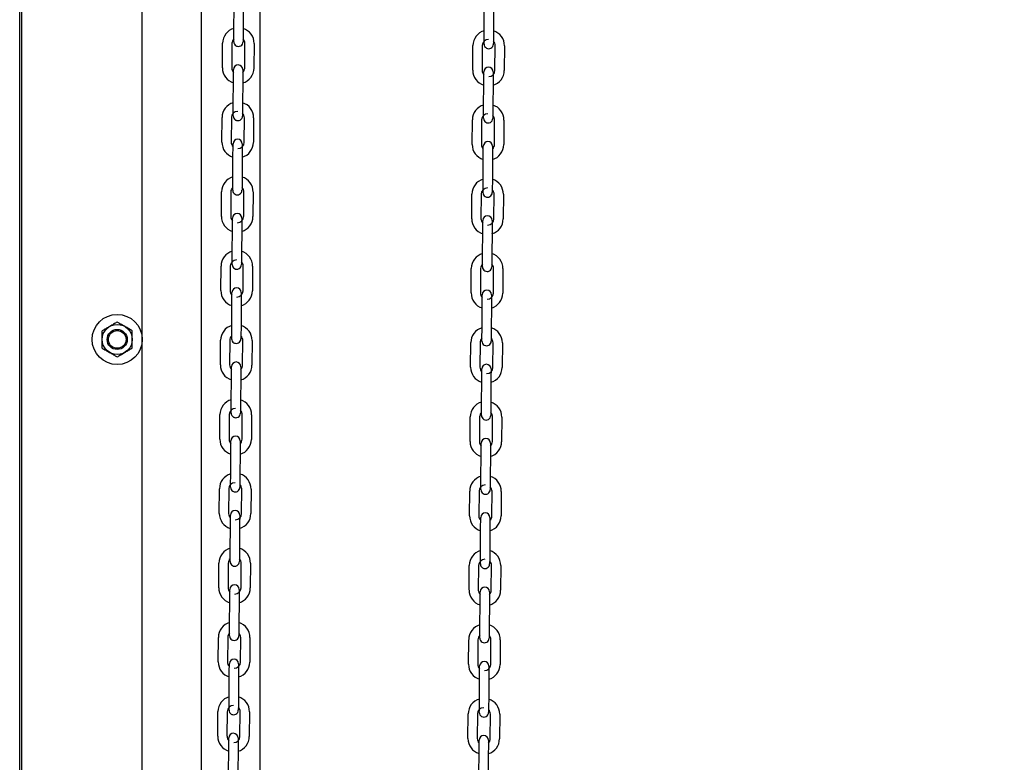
# Model space of a CAD drawing. Header units: inches. Extents: x 170 to 312, y 215 to 248.
# Tile 208 of 256: x 209.906 to 210.742, y 222.886 to 223.516. Entities that reach past the tile are written whole.
import ezdxf

# ---------------------------------------------------------------- set-up
doc = ezdxf.new("R2010")
doc.units = ezdxf.units.IN
doc.header["$LTSCALE"] = 0.25
doc.header["$MEASUREMENT"] = 0
doc.layers.add('ANNOTATIONS', color=1, linetype='Continuous')
doc.layers.add('MOTOR LH', color=7, linetype='Continuous')
doc.styles.add('ARIAL', font='arial.ttf', dxfattribs={"height": 0.09375})
doc.dimstyles.new('STANDARD$0', dxfattribs={"dimtxt": 0.09375, "dimasz": 0.09375, "dimexe": 0.03125, "dimexo": 0.046875, "dimgap": 0.09, "dimtad": 0, "dimtih": 1, "dimtoh": 1, "dimdec": 4, "dimzin": 0, "dimdsep": 46, "dimtxsty": 'ARIAL', "dimcen": 0.09, "dimadec": 0, "dimazin": 0, "dimtfac": 1, "dimtdec": 4, "dimtofl": 0, "dimtmove": 0, "dimatfit": 1, "dimfxl": 1, "dimtolj": 1, "dimtzin": 0, "dimarcsym": 0})

# ---------------------------------------------------------------- blocks, each defined once
blk = doc.blocks.new('*D162')
at = {"layer": 'ANNOTATIONS', "color": 0, "lineweight": -2, "transparency": 16777216}
for p, q in [((209.95299, 224.43674), (211.79896, 224.43674)), ((211.76771, 224.34299), (211.76771, 222.64335)), ((211.76771, 220.50886), (211.76771, 222.20849)), ((211.03718, 220.41511), (211.79896, 220.41511))]:
    blk.add_line(p, q, dxfattribs=at)
at = {"layer": 'ANNOTATIONS', "color": 0, "transparency": 16777216}
for points in [[(211.75208, 224.34299), (211.78333, 224.34299), (211.76771, 224.43674)], [(211.75208, 220.50886), (211.78333, 220.50886), (211.76771, 220.41511)]]:
    blk.add_solid(points, dxfattribs=at)
at = {"layer": 'defpoints', "color": 0, "transparency": 16777216}
for p in [(209.90612, 224.43674), (210.99031, 220.41511), (211.76771, 220.41511)]:
    blk.add_point(p, dxfattribs=at)
at = {"layer": 'ANNOTATIONS', "color": 0, "transparency": 16777216, "insert": (211.76771, 222.42592), "char_height": 0.09375, "attachment_point": 5, "style": 'ARIAL'}
blk.add_mtext('\\A1;OPENING\\PHEIGHT', dxfattribs=at)
blk = doc.blocks.new('*D163')
at = {"layer": 'ANNOTATIONS', "color": 0, "lineweight": -2, "transparency": 16777216}
for p, q in [((209.95299, 225.27272), (212.45395, 225.27272)), ((212.4227, 225.17897), (212.4227, 223.06135)), ((212.4227, 220.50886), (212.4227, 222.62649)), ((211.95753, 220.41511), (212.45395, 220.41511))]:
    blk.add_line(p, q, dxfattribs=at)
at = {"layer": 'ANNOTATIONS', "color": 0, "transparency": 16777216}
for points in [[(212.40707, 225.17897), (212.43832, 225.17897), (212.4227, 225.27272)], [(212.40707, 220.50886), (212.43832, 220.50886), (212.4227, 220.41511)]]:
    blk.add_solid(points, dxfattribs=at)
at = {"layer": 'defpoints', "color": 0, "transparency": 16777216}
for p in [(209.90612, 225.27272), (211.91065, 220.41511), (212.4227, 220.41511)]:
    blk.add_point(p, dxfattribs=at)
at = {"layer": 'ANNOTATIONS', "color": 0, "transparency": 16777216, "insert": (212.4227, 222.84392), "char_height": 0.09375, "attachment_point": 5, "style": 'ARIAL'}
blk.add_mtext('\\A1;TOTAL\\PHEIGHT', dxfattribs=at)

msp = doc.modelspace()

# ---------------------------------------------------------------- linework, layer by layer
at = {"layer": 'MOTOR LH'}
for p, q in [((209.90612, 220.41511), (209.90612, 225.91347)), ((209.90795, 220.41779), (209.90795, 225.22508)), ((210.01014, 220.41779), (210.01014, 225.22508)), ((210.06017, 224.94831), (210.06017, 220.41511)), ((210.1102, 220.41779), (210.1102, 224.60767)), ((210.08783, 223.50695), (210.08797, 223.52782)), ((210.09585, 223.52776), (210.0957, 223.5069)), ((210.30017, 223.50498), (210.30032, 223.52585)), ((210.3082, 223.52579), (210.30805, 223.50493)), ((210.07815, 223.47552), (210.0783, 223.49639)), ((210.08617, 223.49633), (210.08603, 223.47547)), ((210.09705, 223.47539), (210.0972, 223.49626)), ((210.10507, 223.4962), (210.10492, 223.47533)), ((210.2905, 223.47356), (210.29065, 223.49442)), ((210.29852, 223.49437), (210.29838, 223.4735)), ((210.3094, 223.47342), (210.30955, 223.49429)), ((210.31742, 223.49423), (210.31727, 223.47337)), ((210.08738, 223.44395), (210.08753, 223.46482)), ((210.0954, 223.46476), (210.09525, 223.4439)), ((210.29973, 223.44199), (210.29988, 223.46285)), ((210.30775, 223.4628), (210.3076, 223.44193)), ((210.07771, 223.41253), (210.07786, 223.43339)), ((210.08573, 223.43334), (210.08558, 223.41247)), ((210.08731, 223.43471), (210.08731, 223.43473)), ((210.0966, 223.41239), (210.09675, 223.43326)), ((210.10463, 223.4332), (210.10448, 223.41234)), ((210.29006, 223.41056), (210.2902, 223.43142)), ((210.29808, 223.43137), (210.29793, 223.4105)), ((210.30895, 223.41042), (210.3091, 223.43129)), ((210.31698, 223.43123), (210.31683, 223.41037)), ((210.08693, 223.38096), (210.08708, 223.40182)), ((210.09495, 223.40177), (210.09481, 223.3809)), ((210.29928, 223.37899), (210.29943, 223.39985)), ((210.3073, 223.3998), (210.30716, 223.37893)), ((210.07726, 223.34953), (210.07741, 223.37039)), ((210.08528, 223.37034), (210.08513, 223.34947)), ((210.09616, 223.34939), (210.09631, 223.37026)), ((210.10418, 223.3702), (210.10403, 223.34934)), ((210.28961, 223.34756), (210.28976, 223.36843)), ((210.29763, 223.36837), (210.29748, 223.3475)), ((210.29922, 223.36974), (210.29922, 223.36976)), ((210.30851, 223.34743), (210.30866, 223.36829)), ((210.31653, 223.36824), (210.31638, 223.34737)), ((210.08649, 223.31796), (210.08663, 223.33882)), ((210.09451, 223.33877), (210.09436, 223.3179)), ((210.29884, 223.31599), (210.29898, 223.33686)), ((210.30686, 223.3368), (210.30671, 223.31593)), ((210.07681, 223.28653), (210.07696, 223.30739)), ((210.08484, 223.30734), (210.08469, 223.28647)), ((210.09571, 223.28639), (210.09586, 223.30726)), ((210.10373, 223.3072), (210.10359, 223.28634)), ((210.28916, 223.28456), (210.28931, 223.30543)), ((210.29719, 223.30537), (210.29704, 223.28451)), ((210.30806, 223.28443), (210.30821, 223.30529)), ((210.31608, 223.30524), (210.31594, 223.28437)), ((210.08604, 223.25496), (210.08619, 223.27582)), ((210.09406, 223.27577), (210.09391, 223.2549)), ((210.29839, 223.25299), (210.29854, 223.27386)), ((210.30641, 223.2738), (210.30626, 223.25294)), ((210.07637, 223.22353), (210.07652, 223.2444)), ((210.08439, 223.24434), (210.08424, 223.22347)), ((210.09527, 223.2234), (210.09541, 223.24426)), ((210.10329, 223.24421), (210.10314, 223.22334)), ((210.28872, 223.22156), (210.28887, 223.24243)), ((210.29674, 223.24237), (210.29659, 223.22151)), ((210.30762, 223.22143), (210.30776, 223.24229)), ((210.31564, 223.24224), (210.31549, 223.22137)), ((210.08559, 223.19196), (210.08574, 223.21283)), ((210.09362, 223.21277), (210.09347, 223.1919)), ((210.29794, 223.18999), (210.29809, 223.21086)), ((210.30597, 223.2108), (210.30582, 223.18994)), ((210.07592, 223.16053), (210.07607, 223.1814)), ((210.08394, 223.18134), (210.0838, 223.16048)), ((210.09482, 223.1604), (210.09497, 223.18126)), ((210.10284, 223.18121), (210.10269, 223.16034)), ((210.28827, 223.15856), (210.28842, 223.17943)), ((210.29629, 223.17937), (210.29615, 223.15851)), ((210.30717, 223.15843), (210.30732, 223.1793)), ((210.31519, 223.17924), (210.31504, 223.15837)), ((210.08535, 223.15669), (210.08536, 223.15908)), ((210.08515, 223.12896), (210.0853, 223.14983)), ((210.09317, 223.14977), (210.09302, 223.12891)), ((210.2975, 223.12699), (210.29765, 223.14786)), ((210.30552, 223.1478), (210.30537, 223.12694)), ((210.07548, 223.09753), (210.07562, 223.1184)), ((210.0835, 223.11834), (210.08335, 223.09748)), ((210.09437, 223.0974), (210.09452, 223.11827)), ((210.1024, 223.11821), (210.10225, 223.09734)), ((210.28783, 223.09557), (210.28797, 223.11643)), ((210.29585, 223.11638), (210.2957, 223.09551)), ((210.30672, 223.09543), (210.30687, 223.1163)), ((210.31475, 223.11624), (210.3146, 223.09538)), ((210.0847, 223.06596), (210.08485, 223.08683)), ((210.09272, 223.08677), (210.09258, 223.06591)), ((210.29705, 223.064), (210.2972, 223.08486)), ((210.30507, 223.08481), (210.30493, 223.06394)), ((210.07503, 223.03454), (210.07518, 223.0554)), ((210.08305, 223.05535), (210.0829, 223.03448)), ((210.09393, 223.0344), (210.09408, 223.05527)), ((210.10195, 223.05521), (210.1018, 223.03435)), ((210.29699, 223.05475), (210.29699, 223.05477)), ((210.28738, 223.03257), (210.28753, 223.05343)), ((210.2954, 223.05338), (210.29525, 223.03251)), ((210.30628, 223.03243), (210.30643, 223.0533)), ((210.3143, 223.05324), (210.31415, 223.03238)), ((210.08426, 223.00297), (210.0844, 223.02383)), ((210.09228, 223.02377), (210.09213, 223.00291)), ((210.29661, 223.001), (210.29675, 223.02186)), ((210.30463, 223.02181), (210.30448, 223.00094)), ((210.07458, 222.97154), (210.07473, 222.9924)), ((210.08261, 222.99235), (210.08246, 222.97148)), ((210.09348, 222.9714), (210.09363, 222.99227)), ((210.1015, 222.99221), (210.10136, 222.97135)), ((210.28693, 222.96957), (210.28708, 222.99043)), ((210.29496, 222.99038), (210.29481, 222.96951)), ((210.30583, 222.96944), (210.30598, 222.9903)), ((210.31385, 222.99024), (210.3137, 222.96938)), ((210.08381, 222.93997), (210.08396, 222.96083)), ((210.09183, 222.96078), (210.09168, 222.93991)), ((210.29616, 222.938), (210.29631, 222.95886)), ((210.30418, 222.95881), (210.30403, 222.93794)), ((210.07414, 222.90854), (210.07429, 222.9294)), ((210.08216, 222.92935), (210.08201, 222.90848)), ((210.09304, 222.9084), (210.09318, 222.92927)), ((210.10106, 222.92921), (210.10091, 222.90835)), ((210.28649, 222.90657), (210.28664, 222.92744)), ((210.29451, 222.92738), (210.29436, 222.90651)), ((210.30539, 222.90644), (210.30553, 222.9273)), ((210.31341, 222.92725), (210.31326, 222.90638)), ((210.08336, 222.87697), (210.08351, 222.89783)), ((210.09139, 222.89778), (210.09124, 222.87691)), ((210.29571, 222.875), (210.29586, 222.89587)), ((210.30374, 222.89581), (210.30359, 222.87494))]:
    msp.add_line(p, q, dxfattribs=at)
at = {"layer": 'MOTOR LH', "flags": 128}
for points in [[(210.08777, 223.49926), (210.08778, 223.50041), (210.08779, 223.50181), (210.0878, 223.50341), (210.08781, 223.50515), (210.08783, 223.50695)], [(210.0957, 223.5069), (210.09569, 223.50509), (210.09567, 223.50336), (210.09566, 223.50176), (210.09565, 223.50035), (210.09564, 223.4992)], [(210.08776, 223.4977), (210.08776, 223.49788), (210.08776, 223.49841), (210.08777, 223.49926), (210.08778, 223.5001)], [(210.09565, 223.50004), (210.09564, 223.4992), (210.09564, 223.49835), (210.09563, 223.49782), (210.09563, 223.49768)], [(210.09563, 223.49782), (210.09563, 223.49765)], [(210.30011, 223.49573), (210.30011, 223.49591), (210.30011, 223.49644), (210.30012, 223.49729), (210.30013, 223.49844), (210.30014, 223.49984), (210.30015, 223.50144), (210.30016, 223.50318), (210.30017, 223.50498)], [(210.308, 223.49808), (210.30799, 223.49724), (210.30799, 223.49638), (210.30798, 223.49586), (210.30798, 223.49571)], [(210.30805, 223.50493), (210.30804, 223.50312), (210.30802, 223.50139), (210.30801, 223.49979), (210.308, 223.49839), (210.30799, 223.49724)], [(210.08966, 223.49431), (210.09016, 223.49405), (210.09167, 223.49374)], [(210.30798, 223.49586), (210.30798, 223.49568)], [(210.08753, 223.46482), (210.08754, 223.46662), (210.08755, 223.46836), (210.08756, 223.46996), (210.08757, 223.47136), (210.08758, 223.47251)], [(210.08758, 223.47168), (210.08758, 223.47251), (210.08759, 223.47337), (210.08759, 223.47389), (210.08759, 223.47407)], [(210.09546, 223.47246), (210.09545, 223.47131), (210.09544, 223.4699), (210.09543, 223.4683), (210.09541, 223.46657), (210.0954, 223.46476)], [(210.09547, 223.47402), (210.09547, 223.47384), (210.09546, 223.47331), (210.09546, 223.47246), (210.09545, 223.47163)], [(210.29988, 223.46285), (210.29989, 223.46466), (210.2999, 223.46639), (210.29991, 223.46799), (210.29992, 223.46939), (210.29993, 223.47054)], [(210.29993, 223.46971), (210.29993, 223.47054), (210.29994, 223.4714), (210.29994, 223.47193), (210.29994, 223.4721)], [(210.30782, 223.47205), (210.30781, 223.47187), (210.30781, 223.47134), (210.30781, 223.47049), (210.3078, 223.46934), (210.30779, 223.46794), (210.30778, 223.46634), (210.30776, 223.4646), (210.30775, 223.4628)], [(210.08731, 223.4347), (210.08731, 223.43488), (210.08732, 223.43541), (210.08732, 223.43626), (210.08733, 223.43741), (210.08734, 223.43881), (210.08735, 223.44041), (210.08737, 223.44215), (210.08738, 223.44395)], [(210.09525, 223.4439), (210.09524, 223.44209), (210.09523, 223.44036), (210.09522, 223.43876), (210.09521, 223.43736), (210.0952, 223.43621)], [(210.29966, 223.43273), (210.29966, 223.43291), (210.29967, 223.43344), (210.29967, 223.43429), (210.29968, 223.43544), (210.29969, 223.43685), (210.2997, 223.43845), (210.29972, 223.44018), (210.29973, 223.44199)], [(210.3076, 223.44193), (210.30759, 223.44013), (210.30758, 223.43839), (210.30757, 223.43679), (210.30756, 223.43539), (210.30755, 223.43424)], [(210.08921, 223.43131), (210.08972, 223.43105), (210.09122, 223.43074)], [(210.0952, 223.43704), (210.0952, 223.43621), (210.09519, 223.43535), (210.09519, 223.43482), (210.09519, 223.43468)], [(210.09519, 223.43482), (210.09519, 223.43465)], [(210.30755, 223.43508), (210.30755, 223.43424), (210.30754, 223.43338), (210.30754, 223.43286), (210.30754, 223.43268)], [(210.08708, 223.40182), (210.08709, 223.40363), (210.08711, 223.40536), (210.08712, 223.40696), (210.08713, 223.40836), (210.08714, 223.40951)], [(210.08713, 223.40868), (210.08714, 223.40951), (210.08714, 223.41037), (210.08715, 223.4109), (210.08715, 223.41107)], [(210.08715, 223.4109), (210.08715, 223.41107)], [(210.09502, 223.41102), (210.09502, 223.41084), (210.09502, 223.41031), (210.09501, 223.40946), (210.095, 223.40831), (210.09499, 223.40691), (210.09498, 223.40531), (210.09497, 223.40357), (210.09495, 223.40177)], [(210.29943, 223.39985), (210.29944, 223.40166), (210.29946, 223.40339), (210.29947, 223.40499), (210.29948, 223.4064), (210.29949, 223.40755)], [(210.29948, 223.40671), (210.29949, 223.40755), (210.29949, 223.4084), (210.29949, 223.40893), (210.2995, 223.40911)], [(210.30736, 223.40749), (210.30735, 223.40634), (210.30734, 223.40494), (210.30733, 223.40334), (210.30732, 223.4016), (210.3073, 223.3998)], [(210.30737, 223.40905), (210.30737, 223.40887), (210.30737, 223.40835), (210.30736, 223.40749), (210.30735, 223.40666)], [(210.08688, 223.37326), (210.08689, 223.37441), (210.0869, 223.37582), (210.08691, 223.37742), (210.08692, 223.37915), (210.08693, 223.38096)], [(210.09481, 223.3809), (210.09479, 223.3791), (210.09478, 223.37736), (210.09477, 223.37576), (210.09476, 223.37436), (210.09475, 223.37321)], [(210.08687, 223.3717), (210.08687, 223.37188), (210.08687, 223.37241), (210.08688, 223.37326), (210.08688, 223.3741)], [(210.09476, 223.37405), (210.09475, 223.37321), (210.09475, 223.37235), (210.09474, 223.37183), (210.09474, 223.37165)], [(210.29922, 223.36974), (210.29922, 223.36991), (210.29922, 223.37044), (210.29923, 223.3713), (210.29924, 223.37245), (210.29925, 223.37385), (210.29926, 223.37545), (210.29927, 223.37718), (210.29928, 223.37899)], [(210.30711, 223.37208), (210.3071, 223.37124), (210.3071, 223.37038), (210.30709, 223.36986), (210.30709, 223.36971)], [(210.30716, 223.37893), (210.30714, 223.37713), (210.30713, 223.37539), (210.30712, 223.37379), (210.30711, 223.37239), (210.3071, 223.37124)], [(210.08877, 223.36831), (210.08927, 223.36805), (210.09078, 223.36774)], [(210.30709, 223.36986), (210.30709, 223.36968)], [(210.08668, 223.34568), (210.08669, 223.34652), (210.0867, 223.34737), (210.0867, 223.3479), (210.0867, 223.34807)], [(210.0867, 223.3479), (210.0867, 223.34807)], [(210.09457, 223.34802), (210.09457, 223.34784), (210.09457, 223.34731), (210.09456, 223.34646), (210.09456, 223.34531), (210.09455, 223.34391), (210.09453, 223.34231), (210.09452, 223.34057), (210.09451, 223.33877)], [(210.08663, 223.33882), (210.08665, 223.34063), (210.08666, 223.34236), (210.08667, 223.34396), (210.08668, 223.34537), (210.08669, 223.34652)], [(210.29898, 223.33686), (210.299, 223.33866), (210.29901, 223.3404), (210.29902, 223.342), (210.29903, 223.3434), (210.29904, 223.34455)], [(210.29903, 223.34372), (210.29904, 223.34455), (210.29905, 223.3454), (210.29905, 223.34593), (210.29905, 223.34611)], [(210.30692, 223.34605), (210.30692, 223.34587), (210.30692, 223.34535), (210.30691, 223.34449), (210.3069, 223.34334), (210.30689, 223.34194), (210.30688, 223.34034), (210.30687, 223.3386), (210.30686, 223.3368)], [(210.08642, 223.30871), (210.08642, 223.30888), (210.08643, 223.30941), (210.08643, 223.31026), (210.08644, 223.31142), (210.08645, 223.31282), (210.08646, 223.31442), (210.08647, 223.31615), (210.08649, 223.31796)], [(210.09436, 223.3179), (210.09435, 223.3161), (210.09434, 223.31436), (210.09432, 223.31276), (210.09431, 223.31136), (210.09431, 223.31021)], [(210.29878, 223.3083), (210.29879, 223.30945), (210.2988, 223.31085), (210.29881, 223.31245), (210.29882, 223.31418), (210.29884, 223.31599)], [(210.30671, 223.31593), (210.3067, 223.31413), (210.30669, 223.31239), (210.30667, 223.31079), (210.30666, 223.30939), (210.30666, 223.30824)], [(210.08832, 223.30531), (210.08883, 223.30505), (210.09033, 223.30474)], [(210.09431, 223.31105), (210.09431, 223.31021), (210.0943, 223.30935), (210.0943, 223.30883), (210.0943, 223.30865)], [(210.29877, 223.30674), (210.29877, 223.30692), (210.29878, 223.30744), (210.29878, 223.3083), (210.29879, 223.30914)], [(210.30666, 223.30908), (210.30666, 223.30824), (210.30665, 223.30739), (210.30665, 223.30686), (210.30664, 223.30672)], [(210.30665, 223.30686), (210.30664, 223.30668)], [(210.08619, 223.27582), (210.0862, 223.27763), (210.08621, 223.27936), (210.08623, 223.28096), (210.08624, 223.28237), (210.08624, 223.28352)], [(210.08624, 223.28268), (210.08624, 223.28352), (210.08625, 223.28437), (210.08625, 223.2849), (210.08625, 223.28508)], [(210.09413, 223.28502), (210.09413, 223.28484), (210.09412, 223.28432), (210.09412, 223.28346), (210.09411, 223.28231), (210.0941, 223.28091), (210.09409, 223.27931), (210.09408, 223.27757), (210.09406, 223.27577)], [(210.29854, 223.27386), (210.29855, 223.27566), (210.29856, 223.2774), (210.29857, 223.279), (210.29858, 223.2804), (210.29859, 223.28155)], [(210.29859, 223.28072), (210.29859, 223.28155), (210.2986, 223.2824), (210.2986, 223.28293), (210.2986, 223.2831)], [(210.2986, 223.28293), (210.2986, 223.28311)], [(210.30648, 223.28305), (210.30648, 223.28287), (210.30647, 223.28235), (210.30647, 223.28149), (210.30646, 223.28034), (210.30645, 223.27894), (210.30644, 223.27734), (210.30643, 223.27561), (210.30641, 223.2738)], [(210.08598, 223.24571), (210.08598, 223.24588), (210.08598, 223.24641), (210.08599, 223.24727), (210.08599, 223.24842), (210.086, 223.24982), (210.08602, 223.25142), (210.08603, 223.25315), (210.08604, 223.25496)], [(210.09387, 223.24805), (210.09386, 223.24721), (210.09385, 223.24636), (210.09385, 223.24583), (210.09385, 223.24565)], [(210.09391, 223.2549), (210.0939, 223.2531), (210.09389, 223.25136), (210.09388, 223.24976), (210.09387, 223.24836), (210.09386, 223.24721)], [(210.29834, 223.2453), (210.29834, 223.24645), (210.29835, 223.24785), (210.29837, 223.24945), (210.29838, 223.25119), (210.29839, 223.25299)], [(210.30626, 223.25294), (210.30625, 223.25113), (210.30624, 223.24939), (210.30623, 223.2478), (210.30622, 223.24639), (210.30621, 223.24524)], [(210.08787, 223.24231), (210.08838, 223.24205), (210.08988, 223.24174)], [(210.29832, 223.24375), (210.29833, 223.24392), (210.29833, 223.24444), (210.29834, 223.2453), (210.29834, 223.24614)], [(210.29832, 223.24374), (210.29833, 223.24392)], [(210.30622, 223.24608), (210.30621, 223.24524), (210.3062, 223.24439), (210.3062, 223.24386), (210.3062, 223.24372)], [(210.3062, 223.24386), (210.3062, 223.24368)], [(210.08579, 223.21969), (210.0858, 223.22052), (210.0858, 223.22137), (210.08581, 223.2219), (210.08581, 223.22207)], [(210.08581, 223.2219), (210.08581, 223.22208)], [(210.09368, 223.22202), (210.09368, 223.22184), (210.09368, 223.22132), (210.09367, 223.22046), (210.09367, 223.21963)], [(210.08574, 223.21283), (210.08576, 223.21463), (210.08577, 223.21637), (210.08578, 223.21797), (210.08579, 223.21937), (210.0858, 223.22052)], [(210.09367, 223.22046), (210.09366, 223.21931), (210.09365, 223.21791), (210.09364, 223.21631), (210.09363, 223.21458), (210.09362, 223.21277)], [(210.29809, 223.21086), (210.29811, 223.21266), (210.29812, 223.2144), (210.29813, 223.216), (210.29814, 223.2174), (210.29815, 223.21855)], [(210.29814, 223.21772), (210.29815, 223.21855), (210.29815, 223.21941), (210.29816, 223.21993), (210.29816, 223.22011)], [(210.30603, 223.22005), (210.30603, 223.21988), (210.30603, 223.21935), (210.30602, 223.21849), (210.30601, 223.21734), (210.306, 223.21594), (210.30599, 223.21434), (210.30598, 223.21261), (210.30597, 223.2108)], [(210.08553, 223.18271), (210.08553, 223.18289), (210.08553, 223.18341), (210.08554, 223.18427), (210.08555, 223.18542), (210.08556, 223.18682), (210.08557, 223.18842), (210.08558, 223.19016), (210.08559, 223.19196)], [(210.09347, 223.1919), (210.09346, 223.1901), (210.09344, 223.18836), (210.09343, 223.18676), (210.09342, 223.18536), (210.09341, 223.18421)], [(210.29789, 223.1823), (210.2979, 223.18345), (210.29791, 223.18485), (210.29792, 223.18645), (210.29793, 223.18819), (210.29794, 223.18999)], [(210.30582, 223.18994), (210.30581, 223.18813), (210.30579, 223.1864), (210.30578, 223.1848), (210.30577, 223.18339), (210.30576, 223.18224)], [(210.09342, 223.18505), (210.09341, 223.18421), (210.09341, 223.18336), (210.0934, 223.18283), (210.0934, 223.18265)], [(210.29788, 223.18075), (210.29788, 223.18092), (210.29788, 223.18145), (210.29789, 223.1823), (210.2979, 223.18314)], [(210.29788, 223.18074), (210.29788, 223.18092)], [(210.30577, 223.18308), (210.30576, 223.18224), (210.30576, 223.18139), (210.30575, 223.18086), (210.30575, 223.18072)], [(210.30575, 223.18086), (210.30575, 223.18068)], [(210.08743, 223.17931), (210.08793, 223.17905), (210.08944, 223.17874)], [(210.0853, 223.14983), (210.08531, 223.15163), (210.08532, 223.15337), (210.08533, 223.15497), (210.08534, 223.15637), (210.08535, 223.15752), (210.08536, 223.15838), (210.08536, 223.1589), (210.08536, 223.15908)], [(210.09323, 223.15746), (210.09322, 223.15631), (210.09321, 223.15491), (210.0932, 223.15331), (210.09318, 223.15158), (210.09317, 223.14977)], [(210.09324, 223.15902), (210.09323, 223.15885), (210.09323, 223.15832), (210.09323, 223.15746), (210.09322, 223.15663)], [(210.29765, 223.14786), (210.29766, 223.14966), (210.29767, 223.1514), (210.29768, 223.153), (210.29769, 223.1544), (210.2977, 223.15555)], [(210.29769, 223.15472), (210.2977, 223.15555), (210.29771, 223.15641), (210.29771, 223.15693), (210.29771, 223.1571)], [(210.29771, 223.15693), (210.29771, 223.15711)], [(210.30557, 223.1555), (210.30557, 223.15435), (210.30556, 223.15294), (210.30555, 223.15134), (210.30553, 223.14961), (210.30552, 223.1478)], [(210.30559, 223.15706), (210.30558, 223.15688), (210.30558, 223.15635), (210.30557, 223.1555), (210.30557, 223.15467)], [(210.08508, 223.11971), (210.08508, 223.11989), (210.08509, 223.12041), (210.08509, 223.12127), (210.0851, 223.12242), (210.08511, 223.12382), (210.08512, 223.12542), (210.08514, 223.12716), (210.08515, 223.12896)], [(210.09297, 223.12205), (210.09297, 223.12121), (210.09296, 223.12036), (210.09296, 223.11983), (210.09296, 223.11969)], [(210.09302, 223.12891), (210.09301, 223.1271), (210.093, 223.12537), (210.09299, 223.12377), (210.09298, 223.12236), (210.09297, 223.12121)], [(210.29743, 223.11774), (210.29743, 223.11792), (210.29744, 223.11845), (210.29744, 223.1193), (210.29745, 223.12045), (210.29746, 223.12185), (210.29747, 223.12345), (210.29749, 223.12519), (210.2975, 223.12699)], [(210.30537, 223.12694), (210.30536, 223.12513), (210.30535, 223.1234), (210.30534, 223.1218), (210.30533, 223.1204), (210.30532, 223.11925)], [(210.08698, 223.11631), (210.08749, 223.11606), (210.08899, 223.11575)], [(210.09296, 223.11983), (210.09296, 223.11965)], [(210.30532, 223.12008), (210.30532, 223.11925), (210.30531, 223.11839), (210.30531, 223.11786), (210.30531, 223.11769)], [(210.08485, 223.08683), (210.08486, 223.08863), (210.08488, 223.09037), (210.08489, 223.09197), (210.0849, 223.09337), (210.08491, 223.09452)], [(210.0849, 223.09369), (210.08491, 223.09452), (210.08491, 223.09538), (210.08492, 223.0959), (210.08492, 223.09607)], [(210.08492, 223.0959), (210.08492, 223.09608)], [(210.09279, 223.09603), (210.09279, 223.09585), (210.09279, 223.09532), (210.09278, 223.09447), (210.09277, 223.09332), (210.09276, 223.09191), (210.09275, 223.09031), (210.09274, 223.08858), (210.09272, 223.08677)], [(210.2972, 223.08486), (210.29721, 223.08667), (210.29723, 223.0884), (210.29724, 223.09), (210.29725, 223.0914), (210.29725, 223.09255)], [(210.29725, 223.09172), (210.29725, 223.09255), (210.29726, 223.09341), (210.29726, 223.09394), (210.29727, 223.09411)], [(210.30513, 223.0925), (210.30512, 223.09135), (210.30511, 223.08995), (210.3051, 223.08835), (210.30509, 223.08661), (210.30507, 223.08481)], [(210.30514, 223.09406), (210.30514, 223.09388), (210.30513, 223.09335), (210.30513, 223.0925), (210.30512, 223.09167)], [(210.08465, 223.05827), (210.08466, 223.05942), (210.08467, 223.06082), (210.08468, 223.06242), (210.08469, 223.06416), (210.0847, 223.06596)], [(210.09258, 223.06591), (210.09256, 223.0641), (210.09255, 223.06237), (210.09254, 223.06077), (210.09253, 223.05937), (210.09252, 223.05822)], [(210.29699, 223.05474), (210.29699, 223.05492), (210.29699, 223.05545), (210.297, 223.0563), (210.29701, 223.05745), (210.29702, 223.05886), (210.29703, 223.06046), (210.29704, 223.06219), (210.29705, 223.064)], [(210.30493, 223.06394), (210.30491, 223.06214), (210.3049, 223.0604), (210.30489, 223.0588), (210.30488, 223.0574), (210.30487, 223.05625)], [(210.08464, 223.05671), (210.08464, 223.05689), (210.08464, 223.05742), (210.08465, 223.05827), (210.08465, 223.05911)], [(210.09253, 223.05905), (210.09252, 223.05822), (210.09252, 223.05736), (210.09251, 223.05683), (210.09251, 223.05669)], [(210.09251, 223.05683), (210.09251, 223.05666)], [(210.30488, 223.05709), (210.30487, 223.05625), (210.30487, 223.05539), (210.30486, 223.05487), (210.30486, 223.05469)], [(210.08653, 223.05332), (210.08704, 223.05306), (210.08855, 223.05275)], [(210.0844, 223.02383), (210.08442, 223.02564), (210.08443, 223.02737), (210.08444, 223.02897), (210.08445, 223.03037), (210.08446, 223.03152)], [(210.08445, 223.03069), (210.08446, 223.03152), (210.08447, 223.03238), (210.08447, 223.0329), (210.08447, 223.03308)], [(210.09234, 223.03303), (210.09234, 223.03285), (210.09234, 223.03232), (210.09233, 223.03147), (210.09232, 223.03032), (210.09231, 223.02892), (210.0923, 223.02732), (210.09229, 223.02558), (210.09228, 223.02377)], [(210.29675, 223.02186), (210.29677, 223.02367), (210.29678, 223.0254), (210.29679, 223.027), (210.2968, 223.0284), (210.29681, 223.02956)], [(210.2968, 223.02872), (210.29681, 223.02956), (210.29681, 223.03041), (210.29682, 223.03094), (210.29682, 223.03111)], [(210.29682, 223.03094), (210.29682, 223.03111)], [(210.30469, 223.03106), (210.30469, 223.03088), (210.30469, 223.03035), (210.30468, 223.0295), (210.30468, 223.02867)], [(210.30468, 223.0295), (210.30467, 223.02835), (210.30466, 223.02695), (210.30465, 223.02535), (210.30464, 223.02361), (210.30463, 223.02181)], [(210.08419, 222.99371), (210.08419, 222.99389), (210.0842, 222.99442), (210.0842, 222.99527), (210.08421, 222.99611)], [(210.0842, 222.99527), (210.08421, 222.99642), (210.08422, 222.99783), (210.08423, 222.99942), (210.08424, 223.00116), (210.08426, 223.00297)], [(210.09213, 223.00291), (210.09212, 223.0011), (210.09211, 222.99937), (210.09209, 222.99777), (210.09208, 222.99637), (210.09208, 222.99522)], [(210.29655, 222.9933), (210.29656, 222.99446), (210.29657, 222.99586), (210.29658, 222.99746), (210.29659, 222.99919), (210.29661, 223.001)], [(210.30448, 223.00094), (210.30447, 222.99914), (210.30445, 222.9974), (210.30444, 222.9958), (210.30443, 222.9944), (210.30443, 222.99325)], [(210.08609, 222.99032), (210.0866, 222.99006), (210.0881, 222.98975)], [(210.09208, 222.99606), (210.09208, 222.99522), (210.09207, 222.99436), (210.09207, 222.99384), (210.09206, 222.99369)], [(210.09207, 222.99384), (210.09206, 222.99366)], [(210.29654, 222.99175), (210.29654, 222.99192), (210.29655, 222.99245), (210.29655, 222.9933), (210.29656, 222.99414)], [(210.30443, 222.99409), (210.30443, 222.99325), (210.30442, 222.99239), (210.30442, 222.99187), (210.30441, 222.99169)], [(210.08396, 222.96083), (210.08397, 222.96264), (210.08398, 222.96437), (210.08399, 222.96597), (210.084, 222.96737), (210.08401, 222.96853)], [(210.08401, 222.96769), (210.08401, 222.96853), (210.08402, 222.96938), (210.08402, 222.96991), (210.08402, 222.97008)], [(210.08402, 222.96991), (210.08402, 222.97008)], [(210.0919, 222.97003), (210.0919, 222.96985), (210.09189, 222.96932), (210.09189, 222.96847), (210.09188, 222.96732), (210.09187, 222.96592), (210.09186, 222.96432), (210.09185, 222.96258), (210.09183, 222.96078)], [(210.29631, 222.95886), (210.29632, 222.96067), (210.29633, 222.96241), (210.29634, 222.964), (210.29635, 222.96541), (210.29636, 222.96656)], [(210.29636, 222.96573), (210.29636, 222.96656), (210.29637, 222.96741), (210.29637, 222.96794), (210.29637, 222.96812)], [(210.30425, 222.96806), (210.30425, 222.96788), (210.30424, 222.96736), (210.30424, 222.9665), (210.30423, 222.96535), (210.30422, 222.96395), (210.30421, 222.96235), (210.30419, 222.96061), (210.30418, 222.95881)], [(210.08374, 222.93072), (210.08375, 222.93089), (210.08375, 222.93142), (210.08376, 222.93227), (210.08376, 222.93342), (210.08377, 222.93483), (210.08379, 222.93643), (210.0838, 222.93816), (210.08381, 222.93997)], [(210.09168, 222.93991), (210.09167, 222.93811), (210.09166, 222.93637), (210.09165, 222.93477), (210.09164, 222.93337), (210.09163, 222.93222)], [(210.29609, 222.92875), (210.2961, 222.92893), (210.2961, 222.92945), (210.29611, 222.93031), (210.29611, 222.93146), (210.29612, 222.93286), (210.29613, 222.93446), (210.29615, 222.93619), (210.29616, 222.938)], [(210.30403, 222.93794), (210.30402, 222.93614), (210.30401, 222.9344), (210.304, 222.9328), (210.30399, 222.9314), (210.30398, 222.93025)], [(210.09164, 222.93306), (210.09163, 222.93222), (210.09162, 222.93136), (210.09162, 222.93084), (210.09162, 222.93069)], [(210.09162, 222.93084), (210.09162, 222.93066)], [(210.30399, 222.93109), (210.30398, 222.93025), (210.30397, 222.9294), (210.30397, 222.92887), (210.30397, 222.92869)], [(210.08564, 222.92732), (210.08615, 222.92706), (210.08765, 222.92675)], [(210.08351, 222.89783), (210.08353, 222.89964), (210.08354, 222.90137), (210.08355, 222.90297), (210.08356, 222.90438), (210.08357, 222.90553)], [(210.08356, 222.90469), (210.08357, 222.90553), (210.08357, 222.90638), (210.08358, 222.90691), (210.08358, 222.90709)], [(210.09145, 222.90703), (210.09145, 222.90685), (210.09145, 222.90633), (210.09144, 222.90547), (210.09143, 222.90432), (210.09142, 222.90292), (210.09141, 222.90132), (210.0914, 222.89958), (210.09139, 222.89778)], [(210.29591, 222.90273), (210.29592, 222.90356), (210.29592, 222.90441), (210.29593, 222.90494), (210.29593, 222.90511)], [(210.29593, 222.90494), (210.29593, 222.90512)], [(210.3038, 222.90506), (210.3038, 222.90488), (210.3038, 222.90436), (210.30379, 222.9035), (210.30378, 222.90267)], [(210.29586, 222.89587), (210.29587, 222.89767), (210.29589, 222.89941), (210.2959, 222.90101), (210.29591, 222.90241), (210.29592, 222.90356)], [(210.30379, 222.9035), (210.30378, 222.90235), (210.30377, 222.90095), (210.30376, 222.89935), (210.30375, 222.89762), (210.30374, 222.89581)]]:
    msp.add_lwpolyline(points, dxfattribs=at)
at = {"layer": 'MOTOR LH'}
for radius in [0.02129, 0.01277, 0.00852, 0.0075]:
    msp.add_circle((209.98885, 223.2451), radius, dxfattribs=at)
for centre, radius, start, end in [((210.09149, 223.4963), 0.01319, 106.06756, 179.59345), ((210.09188, 223.49629), 0.01319, 359.59345, 73.11934), ((210.30384, 223.49433), 0.01319, 106.06756, 179.59345), ((210.30423, 223.49433), 0.01319, 359.59345, 73.11934), ((210.09149, 223.4963), 0.00531, 134.31755, 179.59345), ((210.0917, 223.49767), 0.00394, 179.59345, 359.59347), ((210.09188, 223.49629), 0.00531, 359.59345, 44.86751), ((210.30384, 223.49433), 0.00531, 89.59345, 179.59345), ((210.30423, 223.49433), 0.00531, 359.59345, 44.86752), ((210.30405, 223.49571), 0.00394, 179.59345, 359.59347), ((210.09134, 223.47543), 0.01319, 179.59345, 253.12364), ((210.09134, 223.47543), 0.00531, 179.59345, 224.88355), ((210.09153, 223.47404), 0.00394, 359.59345, 179.59343), ((210.09174, 223.47543), 0.01319, 286.07186, 359.59345), ((210.09174, 223.47543), 0.00531, 314.33302, 359.59345), ((210.30369, 223.47346), 0.01319, 179.59345, 253.12364), ((210.30369, 223.47346), 0.00531, 179.59345, 224.88322), ((210.30388, 223.47208), 0.00394, 359.59345, 179.59343), ((210.30408, 223.47346), 0.00531, 269.59345, 359.59345), ((210.30408, 223.47346), 0.01319, 286.07186, 359.59345), ((210.09104, 223.4333), 0.01319, 106.06756, 179.59345), ((210.09144, 223.4333), 0.01319, 359.59345, 73.11934), ((210.30339, 223.43133), 0.01319, 106.06756, 179.59345), ((210.30379, 223.43133), 0.01319, 359.59345, 73.11934), ((210.09104, 223.4333), 0.00531, 89.59345, 179.59345), ((210.09125, 223.43467), 0.00394, 179.59345, 359.59347), ((210.09144, 223.4333), 0.00531, 359.59345, 44.86854), ((210.30339, 223.43133), 0.00531, 89.59345, 179.59345), ((210.3036, 223.43271), 0.00394, 179.59345, 359.59347), ((210.30379, 223.43133), 0.00531, 359.59345, 44.86854), ((210.09108, 223.41105), 0.00394, 359.59345, 179.59343), ((210.0909, 223.41243), 0.01319, 179.59345, 253.12364), ((210.0909, 223.41243), 0.00531, 179.59345, 224.88293), ((210.09129, 223.41243), 0.00531, 269.59345, 359.59345), ((210.09129, 223.41243), 0.01319, 286.07186, 359.59345), ((210.30325, 223.41046), 0.01319, 179.59345, 253.12364), ((210.30325, 223.41046), 0.00531, 179.59345, 224.88293), ((210.30343, 223.40908), 0.00394, 359.59345, 179.59343), ((210.30364, 223.41046), 0.01319, 286.07186, 359.59345), ((210.30364, 223.41046), 0.00531, 314.33339, 359.59345), ((210.0906, 223.3703), 0.01319, 106.06756, 179.59345), ((210.09099, 223.3703), 0.01319, 359.59345, 73.11934), ((210.30295, 223.36833), 0.01319, 106.06756, 179.59345), ((210.30334, 223.36833), 0.01319, 359.59345, 73.11934), ((210.0906, 223.3703), 0.00531, 134.31779, 179.59345), ((210.09099, 223.3703), 0.00531, 359.59345, 44.86783), ((210.30295, 223.36833), 0.00531, 89.59345, 179.59345), ((210.30334, 223.36833), 0.00531, 359.59345, 44.86821), ((210.0908, 223.37168), 0.00394, 179.59345, 359.59347), ((210.30315, 223.36971), 0.00394, 179.59345, 359.59347), ((210.09045, 223.34943), 0.01319, 179.59345, 253.12364), ((210.09045, 223.34943), 0.00531, 179.59345, 224.88293), ((210.09064, 223.34805), 0.00394, 359.59345, 179.59343), ((210.09084, 223.34943), 0.00531, 269.59345, 359.59345), ((210.09084, 223.34943), 0.01319, 286.07186, 359.59345), ((210.3028, 223.34747), 0.01319, 179.59345, 253.12364), ((210.3028, 223.34747), 0.00531, 179.59345, 224.88293), ((210.30299, 223.34608), 0.00394, 359.59345, 179.59343), ((210.30319, 223.34746), 0.00531, 269.59345, 359.59345), ((210.30319, 223.34746), 0.01319, 286.07186, 359.59345), ((210.09015, 223.3073), 0.01319, 106.06756, 179.59345), ((210.09055, 223.3073), 0.01319, 359.59345, 73.11934), ((210.3025, 223.30533), 0.01319, 106.06756, 179.59345), ((210.30289, 223.30533), 0.01319, 359.59345, 73.11934), ((210.09015, 223.3073), 0.00531, 89.59345, 179.59345), ((210.09036, 223.30868), 0.00394, 179.59345, 359.59347), ((210.09055, 223.3073), 0.00531, 359.59345, 44.86825), ((210.3025, 223.30533), 0.00531, 134.31754, 179.59345), ((210.30271, 223.30671), 0.00394, 179.59345, 359.59347), ((210.30289, 223.30533), 0.00531, 359.59345, 44.86854), ((210.09019, 223.28505), 0.00394, 359.59345, 179.59343), ((210.09, 223.28644), 0.01319, 179.59345, 253.12364), ((210.09, 223.28644), 0.00531, 179.59345, 224.88293), ((210.0904, 223.28643), 0.00531, 269.59345, 359.59345), ((210.0904, 223.28643), 0.01319, 286.07186, 359.59345), ((210.30235, 223.28447), 0.01319, 179.59345, 253.12364), ((210.30235, 223.28447), 0.00531, 179.59345, 224.88293), ((210.30254, 223.28308), 0.00394, 359.59345, 179.59343), ((210.30275, 223.28446), 0.00531, 269.59345, 359.59345), ((210.30275, 223.28446), 0.01319, 286.07186, 359.59345), ((210.08971, 223.2443), 0.01319, 106.06756, 179.59345), ((210.0901, 223.2443), 0.01319, 359.59345, 73.11934), ((210.08971, 223.2443), 0.00531, 134.31842, 179.59345), ((210.0901, 223.2443), 0.00531, 359.59345, 44.86854), ((210.30206, 223.24233), 0.01319, 106.06756, 179.59345), ((210.30245, 223.24233), 0.01319, 359.59345, 73.11934), ((210.08991, 223.24568), 0.00394, 179.59345, 359.59347), ((210.30206, 223.24233), 0.00531, 134.31763, 179.59345), ((210.30226, 223.24371), 0.00394, 179.59345, 359.59347), ((210.30245, 223.24233), 0.00531, 359.59345, 44.8675), ((210.08956, 223.22344), 0.01319, 179.59345, 253.12364), ((210.08956, 223.22344), 0.00531, 179.59345, 224.88293), ((210.08975, 223.22205), 0.00394, 359.59345, 179.59343), ((210.08995, 223.22343), 0.01319, 286.07186, 359.59345), ((210.08995, 223.22343), 0.00531, 314.33315, 359.59345), ((210.30209, 223.22008), 0.00394, 359.59345, 179.59343), ((210.30191, 223.22147), 0.01319, 179.59345, 253.12364), ((210.30191, 223.22147), 0.00531, 179.59345, 224.88371), ((210.3023, 223.22147), 0.00531, 269.59345, 359.59345), ((210.3023, 223.22147), 0.01319, 286.07186, 359.59345), ((210.08926, 223.1813), 0.01319, 106.06756, 179.59345), ((210.08965, 223.1813), 0.01319, 359.59345, 73.11934), ((210.30161, 223.17934), 0.01319, 106.06756, 179.59345), ((210.302, 223.17933), 0.01319, 359.59345, 73.11934), ((210.08926, 223.1813), 0.00531, 89.59345, 179.59345), ((210.08947, 223.18268), 0.00394, 179.59345, 359.59347), ((210.08965, 223.1813), 0.00531, 359.59345, 44.86791), ((210.30161, 223.17934), 0.00531, 134.3179, 179.59345), ((210.30182, 223.18071), 0.00394, 179.59345, 359.59347), ((210.302, 223.17933), 0.00531, 359.59345, 44.86781), ((210.08911, 223.16044), 0.01319, 179.59345, 253.12364), ((210.08911, 223.16044), 0.00531, 179.59345, 224.88293), ((210.0893, 223.15905), 0.00394, 359.59345, 179.59343), ((210.08951, 223.16044), 0.01319, 286.07186, 359.59345), ((210.08951, 223.16044), 0.00531, 314.33319, 359.59345), ((210.30146, 223.15847), 0.01319, 179.59345, 253.12364), ((210.30146, 223.15847), 0.00531, 179.59345, 224.88293), ((210.30165, 223.15708), 0.00394, 359.59345, 179.59343), ((210.30185, 223.15847), 0.01319, 286.07186, 359.59345), ((210.30185, 223.15847), 0.00531, 314.33345, 359.59345), ((210.08881, 223.11831), 0.01319, 106.06756, 179.59345), ((210.08921, 223.1183), 0.01319, 359.59345, 73.11934), ((210.08881, 223.11831), 0.00531, 89.59345, 179.59345), ((210.08921, 223.1183), 0.00531, 359.59345, 44.86751), ((210.30116, 223.11634), 0.01319, 106.06756, 179.59345), ((210.30116, 223.11634), 0.00531, 89.59345, 179.59345), ((210.30156, 223.11634), 0.01319, 359.59345, 73.11934), ((210.08902, 223.11968), 0.00394, 179.59345, 359.59347), ((210.30137, 223.11771), 0.00394, 179.59345, 359.59347), ((210.30156, 223.11634), 0.00531, 359.59345, 44.86765), ((210.08867, 223.09744), 0.01319, 179.59345, 253.12364), ((210.08867, 223.09744), 0.00531, 179.59345, 224.88312), ((210.08885, 223.09605), 0.00394, 359.59345, 179.59343), ((210.08906, 223.09744), 0.00531, 269.59345, 359.59345), ((210.08906, 223.09744), 0.01319, 286.07186, 359.59345), ((210.3012, 223.09409), 0.00394, 359.59345, 179.59343), ((210.30101, 223.09547), 0.01319, 179.59345, 253.12364), ((210.30101, 223.09547), 0.00531, 179.59345, 224.88293), ((210.30141, 223.09547), 0.01319, 286.07186, 359.59345), ((210.30141, 223.09547), 0.00531, 314.33362, 359.59345), ((210.08837, 223.05531), 0.01319, 106.06756, 179.59345), ((210.08876, 223.0553), 0.01319, 359.59345, 73.11934), ((210.30072, 223.05334), 0.01319, 106.06756, 179.59345), ((210.30111, 223.05334), 0.01319, 359.59345, 73.11934), ((210.08837, 223.05531), 0.00531, 134.31794, 179.59345), ((210.08857, 223.05668), 0.00394, 179.59345, 359.59347), ((210.08876, 223.0553), 0.00531, 359.59345, 44.86799), ((210.30072, 223.05334), 0.00531, 89.59345, 179.59345), ((210.30092, 223.05472), 0.00394, 179.59345, 359.59347), ((210.30111, 223.05334), 0.00531, 359.59345, 44.86824), ((210.08822, 223.03444), 0.01319, 179.59345, 253.12364), ((210.08822, 223.03444), 0.00531, 179.59345, 224.88358), ((210.08841, 223.03305), 0.00394, 359.59345, 179.59343), ((210.08861, 223.03444), 0.00531, 269.59345, 359.59345), ((210.08861, 223.03444), 0.01319, 286.07186, 359.59345), ((210.30057, 223.03247), 0.01319, 179.59345, 253.12364), ((210.30057, 223.03247), 0.00531, 179.59345, 224.88293), ((210.30076, 223.03109), 0.00394, 359.59345, 179.59343), ((210.30096, 223.03247), 0.01319, 286.07186, 359.59345), ((210.30096, 223.03247), 0.00531, 314.3327, 359.59345), ((210.08792, 222.99231), 0.01319, 106.06756, 179.59345), ((210.08831, 222.99231), 0.01319, 359.59345, 73.11934), ((210.08792, 222.99231), 0.00531, 134.31804, 179.59345), ((210.30027, 222.99034), 0.01319, 106.06756, 179.59345), ((210.30066, 222.99034), 0.01319, 359.59345, 73.11934), ((210.08813, 222.99369), 0.00394, 179.59345, 359.59347), ((210.08831, 222.99231), 0.00531, 359.59345, 44.86793), ((210.30027, 222.99034), 0.00531, 134.31863, 179.59345), ((210.30048, 222.99172), 0.00394, 179.59345, 359.59347), ((210.30066, 222.99034), 0.00531, 359.59345, 44.86774), ((210.08777, 222.97144), 0.01319, 179.59345, 253.12364), ((210.08777, 222.97144), 0.00531, 179.59345, 224.88341), ((210.08796, 222.97006), 0.00394, 359.59345, 179.59343), ((210.08817, 222.97144), 0.00531, 269.59345, 359.59345), ((210.08817, 222.97144), 0.01319, 286.07186, 359.59345), ((210.30031, 222.96809), 0.00394, 359.59345, 179.59343), ((210.30012, 222.96948), 0.01319, 179.59345, 253.12364), ((210.30012, 222.96948), 0.00531, 179.59345, 224.88293), ((210.30052, 222.96947), 0.00531, 269.59345, 359.59345), ((210.30052, 222.96947), 0.01319, 286.07186, 359.59345), ((210.08748, 222.92931), 0.01319, 106.06756, 179.59345), ((210.08787, 222.92931), 0.01319, 359.59345, 73.11934), ((210.29982, 222.92734), 0.01319, 106.06756, 179.59345), ((210.30022, 222.92734), 0.01319, 359.59345, 73.11934), ((210.08748, 222.92931), 0.00531, 89.59345, 179.59345), ((210.08768, 222.93069), 0.00394, 179.59345, 359.59347), ((210.08787, 222.92931), 0.00531, 359.59345, 44.86854), ((210.29982, 222.92734), 0.00531, 89.59345, 179.59345), ((210.30022, 222.92734), 0.00531, 359.59345, 44.86777), ((210.30003, 222.92872), 0.00394, 179.59345, 359.59347), ((210.08733, 222.90845), 0.01319, 179.59345, 253.12364), ((210.08733, 222.90845), 0.00531, 179.59345, 224.88293), ((210.08752, 222.90706), 0.00394, 359.59345, 179.59343), ((210.08772, 222.90844), 0.00531, 269.59345, 359.59345), ((210.08772, 222.90844), 0.01319, 286.07186, 359.59345), ((210.29968, 222.90648), 0.01319, 179.59345, 253.12364), ((210.29968, 222.90648), 0.00531, 179.59345, 224.88319), ((210.29986, 222.90509), 0.00394, 359.59345, 179.59343), ((210.30007, 222.90647), 0.01319, 286.07186, 359.59345), ((210.30007, 222.90647), 0.00531, 314.33296, 359.59345)]:
    msp.add_arc(centre, radius, start, end, dxfattribs=at)
for points, knots in [([(209.98246, 223.25617), (209.98157, 223.25565), (209.97975, 223.2546), (209.97763, 223.25338), (209.97642, 223.25268), (209.97607, 223.25248)], [0, 0, 0, 0, 0.406303, 0.82726, 1, 1, 1, 1]), ([(209.98885, 223.25985), (209.98785, 223.25928), (209.98583, 223.25811), (209.98362, 223.25684), (209.98249, 223.25618), (209.98246, 223.25617)], [0, 0, 0, 0, 0.48434, 0.98632, 1, 1, 1, 1]), ([(209.99523, 223.25617), (209.99434, 223.25668), (209.99252, 223.25773), (209.9904, 223.25895), (209.9892, 223.25965), (209.98885, 223.25985)], [0, 0, 0, 0, 0.4063031, 0.8272596, 1, 1, 1, 1]), ([(209.99523, 223.25617), (209.99434, 223.25668), (209.99252, 223.25773), (209.9904, 223.25895), (209.9892, 223.25965), (209.98885, 223.25985)], [0, 0, 0, 0, 0.406295, 0.827261, 1, 1, 1, 1]), ([(210.00162, 223.25248), (210.00063, 223.25305), (209.99861, 223.25422), (209.9964, 223.25549), (209.99526, 223.25615), (209.99523, 223.25617)], [0, 0, 0, 0, 0.484339, 0.98632, 1, 1, 1, 1]), ([(210.00162, 223.25248), (210.00063, 223.25305), (209.99861, 223.25422), (209.9964, 223.25549), (209.99526, 223.25615), (209.99523, 223.25617)], [0, 0, 0, 0, 0.484349, 0.98632, 1, 1, 1, 1]), ([(209.97607, 223.2451), (209.97607, 223.24527), (209.97607, 223.24638), (209.97607, 223.24844), (209.97607, 223.25072), (209.97607, 223.25204), (209.97607, 223.25248)], [0, 0, 0, 0, 0.066506, 0.435299, 0.814562, 1, 1, 1, 1]), ([(210.00162, 223.2451), (210.00162, 223.24527), (210.00162, 223.24638), (210.00162, 223.24844), (210.00162, 223.25072), (210.00162, 223.25204), (210.00162, 223.25248)], [0, 0, 0, 0, 0.066506, 0.435299, 0.814562, 1, 1, 1, 1]), ([(209.97607, 223.23773), (209.97607, 223.23835), (209.97607, 223.23983), (209.97607, 223.24229), (209.97607, 223.24416), (209.97607, 223.2451)], [0, 0, 0, 0, 0.265456, 0.628086, 1, 1, 1, 1]), ([(210.00162, 223.23773), (210.00162, 223.23835), (210.00162, 223.23983), (210.00162, 223.24229), (210.00162, 223.24416), (210.00162, 223.2451)], [0, 0, 0, 0, 0.265456, 0.628086, 1, 1, 1, 1]), ([(210.00162, 223.23773), (210.00162, 223.23835), (210.00162, 223.23983), (210.00162, 223.24229), (210.00162, 223.24416), (210.00162, 223.2451)], [0, 0, 0, 0, 0.265454, 0.628092, 1, 1, 1, 1]), ([(209.97607, 223.23773), (209.97707, 223.23715), (209.97909, 223.23599), (209.9813, 223.23471), (209.98243, 223.23406), (209.98246, 223.23404)], [0, 0, 0, 0, 0.484339, 0.98632, 1, 1, 1, 1]), ([(209.98246, 223.23404), (209.98335, 223.23352), (209.98518, 223.23247), (209.98729, 223.23125), (209.9885, 223.23056), (209.98885, 223.23035)], [0, 0, 0, 0, 0.4062902, 0.8272752, 1, 1, 1, 1]), ([(209.98885, 223.23035), (209.98984, 223.23093), (209.99186, 223.23209), (209.99407, 223.23337), (209.9952, 223.23402), (209.99523, 223.23404)], [0, 0, 0, 0, 0.4843298, 0.9863407, 1, 1, 1, 1]), ([(209.98885, 223.23035), (209.98984, 223.23093), (209.99186, 223.23209), (209.99407, 223.23337), (209.9952, 223.23402), (209.99523, 223.23404)], [0, 0, 0, 0, 0.484339, 0.98634, 1, 1, 1, 1]), ([(209.99523, 223.23404), (209.99613, 223.23456), (209.99795, 223.23561), (210.00007, 223.23683), (210.00127, 223.23753), (210.00162, 223.23773)], [0, 0, 0, 0, 0.406303, 0.827279, 1, 1, 1, 1]), ([(209.99523, 223.23404), (209.99613, 223.23456), (209.99795, 223.23561), (210.00007, 223.23683), (210.00127, 223.23753), (210.00162, 223.23773)], [0, 0, 0, 0, 0.406295, 0.82728, 1, 1, 1, 1])]:
    msp.add_open_spline(points, degree=3, knots=knots, dxfattribs=at)

# ---------------------------------------------------------------- dimensions: what is measured, and where the dimension line sits
at = {"layer": 'ANNOTATIONS'}
for base, p1, p2, text, picture, middle in [((212.4227, 220.41511), (209.90612, 225.27272), (211.91065, 220.41511), 'TOTAL\\PHEIGHT', '*D163', (212.4227, 222.84392)), ((211.76771, 220.41511), (209.90612, 224.43674), (210.99031, 220.41511), 'OPENING\\PHEIGHT', '*D162', (211.76771, 222.42592))]:
    dim = msp.add_linear_dim(base=base, p1=p1, p2=p2, angle=90, text=text, dimstyle='STANDARD$0', dxfattribs=at)
    dim.commit()
    dim.dimension.update_dxf_attribs({"geometry": picture, "text_midpoint": middle})

doc.saveas('drawing.dxf')
